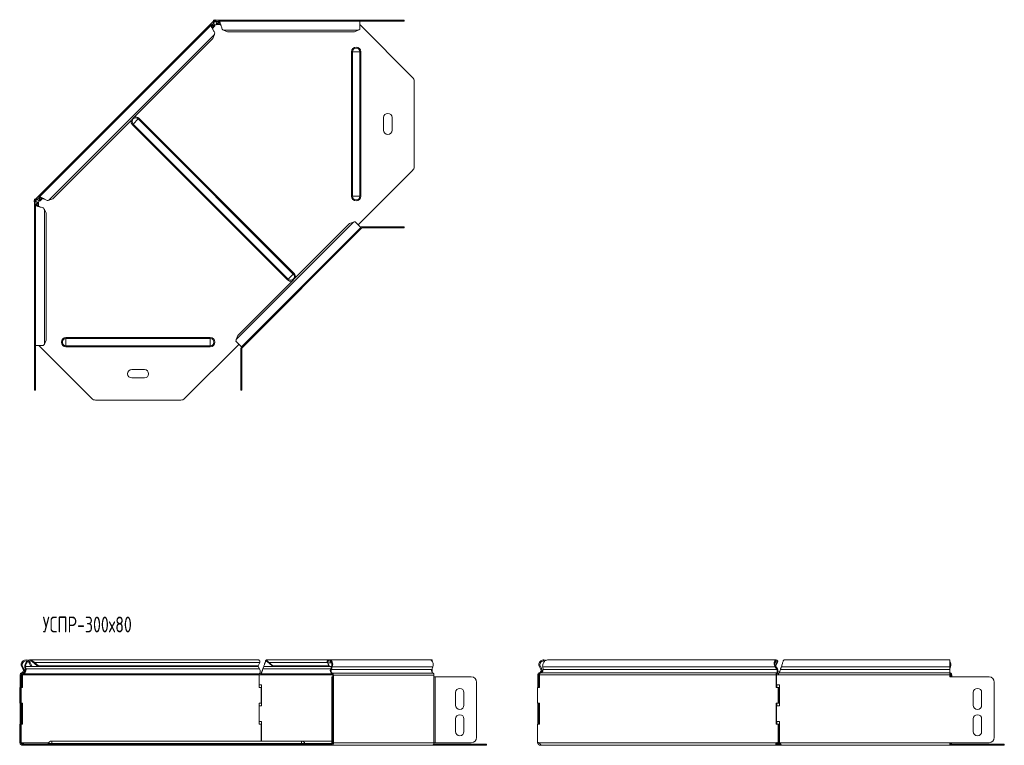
# Model space of a CAD drawing. Header units: millimetres. Extents: x -247 to 1324, y -6335 to 292.
# Tile 5 of 10: x -196 to 739, y -2074 to -1386. Entities that reach past the tile are written whole.
import ezdxf

# ---------------------------------------------------------------- set-up
doc = ezdxf.new("R2010")
doc.units = ezdxf.units.MM
doc.styles.add('SLDTEXTSTYLE3', font='TXT', dxfattribs={"width": 0.7, "bigfont": 'bigfont'})

msp = doc.modelspace()

# ---------------------------------------------------------------- linework, layer by layer
at = {"color": 7, "linetype": 'Continuous', "lineweight": 15}
for p, q in [((-12.04, -1387.62), (-180.31, -1555.89)), ((-13.88, -1390.88), (-177.05, -1554.05)), ((-13.07, -1390.81), (-12.44, -1391.44)), ((-13.07, -1390.81), (-11.57, -1391.11)), ((-12.73, -1394.07), (-10.36, -1391.7)), ((-12.44, -1391.44), (-10.94, -1391.73)), ((-12.04, -1387.62), (-11.59, -1387.17)), ((-12.04, -1387.62), (-11.33, -1388.33)), ((-11.74, -1386.17), (-11.74, -1387.17)), ((-10.04, -1386.17), (-11.74, -1386.17)), ((-10.04, -1387.17), (-11.74, -1387.17)), ((-11.57, -1391.11), (-10.94, -1391.73)), ((-11.47, -1388.96), (-11.29, -1389.13)), ((-11.33, -1388.33), (-10.18, -1387.17)), ((-10.59, -1386.17), (-10.2, -1385.78)), ((-10.2, -1385.78), (-9.81, -1386.17)), ((-10.04, -1386.17), (-10.04, -1387.17)), ((127.05, -1386.17), (-10.04, -1386.17)), ((-9.5, -1387.77), (-9.5, -1387.52)), ((-8.34, -1390.24), (-4.99, -1390.24)), ((-7.9, -1388.97), (-7.05, -1387.7)), ((-7.9, -1389.85), (-7.05, -1388.58)), ((-7.9, -1388.97), (-7.9, -1389.85)), ((-7.05, -1387.7), (-7.05, -1388.58)), ((127.05, -1387.17), (-6.44, -1387.17)), ((127.05, -1387.17), (127.05, -1386.17)), ((127.05, -1386.17), (164.26, -1386.17)), ((127.05, -1394.76), (127.05, -1387.17)), ((127.05, -1387.17), (164.26, -1387.17)), ((127.05, -1390.33), (177.29, -1440.57)), ((164.26, -1386.17), (169.26, -1386.17)), ((169.26, -1387.17), (164.26, -1387.17)), ((169.26, -1386.17), (169.26, -1387.17)), ((-12.27, -1403.71), (-10.88, -1399.86)), ((-12.07, -1395.51), (-12.08, -1395.5)), ((-2.2, -1395.64), (1.5, -1397.38)), ((122.05, -1397.38), (1.5, -1397.38)), ((122.05, -1397.38), (125.75, -1395.64)), ((-12.27, -1403.71), (-164.22, -1555.66)), ((178.76, -1525.23), (178.76, -1444.11)), ((149.76, -1490.67), (149.76, -1478.67)), ((157.76, -1478.67), (157.76, -1490.67)), ((177.29, -1528.77), (125.63, -1580.43)), ((-182.15, -1557.73), (-181.76, -1557.34)), ((-182.15, -1557.73), (-181.76, -1558.12)), ((-181.76, -1556.19), (-181.76, -1557.89)), ((-181.76, -1556.19), (-180.76, -1556.19)), ((-181.76, -1557.89), (-180.76, -1557.89)), ((-181.76, -1557.89), (-181.76, -1694.98)), ((-180.76, -1556.34), (-180.31, -1555.89)), ((-180.76, -1556.19), (-180.76, -1557.89)), ((-180.76, -1557.76), (-179.6, -1556.6)), ((-180.41, -1558.43), (-180.16, -1558.43)), ((-179.6, -1556.6), (-180.31, -1555.89)), ((-180.23, -1560.88), (-178.96, -1560.03)), ((-180.23, -1560.88), (-179.35, -1560.88)), ((-179.35, -1560.88), (-178.08, -1560.03)), ((-178.8, -1556.64), (-178.98, -1556.46)), ((-178.96, -1560.03), (-178.08, -1560.03)), ((-177.69, -1562.94), (-177.69, -1559.59)), ((-177.12, -1554.86), (-176.49, -1555.49)), ((-176.82, -1556.36), (-177.12, -1554.86)), ((-176.82, -1556.36), (-176.2, -1556.99)), ((-176.2, -1556.99), (-176.49, -1555.49)), ((-176.23, -1557.57), (-173.86, -1555.2)), ((-172.43, -1555.85), (-172.42, -1555.86)), ((-168.07, -1557.05), (-164.22, -1555.66)), ((-180.76, -1561.5), (-180.76, -1694.98)), ((-170.55, -1569.43), (-172.29, -1565.73)), ((-170.55, -1569.43), (-170.55, -1689.98)), ((117.35, -1579.22), (11.29, -1685.28)), ((121.2, -1577.83), (117.35, -1579.22)), ((128.11, -1582.9), (122.75, -1577.54)), ((14.97, -1696.04), (128.11, -1582.9)), ((128.82, -1583.61), (15.68, -1696.75)), ((128.82, -1583.61), (128.11, -1582.9)), ((129.88, -1582.17), (164.26, -1582.17)), ((129.88, -1583.17), (164.26, -1583.17)), ((164.26, -1582.17), (169.26, -1582.17)), ((169.26, -1583.17), (164.26, -1583.17)), ((169.26, -1582.17), (169.26, -1583.17)), ((-172.29, -1693.68), (-170.55, -1689.98)), ((9.61, -1690.68), (14.97, -1696.04)), ((11.29, -1685.28), (9.9, -1689.13)), ((-181.76, -1694.98), (-180.76, -1694.98)), ((-181.76, -1732.19), (-181.76, -1694.98)), ((-180.76, -1694.98), (-173.17, -1694.98)), ((-180.76, -1732.19), (-180.76, -1694.98)), ((-127.36, -1745.23), (-177.6, -1694.98)), ((12.5, -1693.57), (-39.16, -1745.23)), ((14.24, -1697.81), (14.24, -1732.19)), ((14.76, -1695.83), (15.68, -1696.75)), ((15.24, -1697.81), (15.24, -1732.19)), ((-89.26, -1717.69), (-77.26, -1717.69)), ((-77.26, -1725.69), (-89.26, -1725.69)), ((-181.76, -1737.19), (-181.76, -1732.19)), ((-180.76, -1737.19), (-181.76, -1737.19)), ((-180.76, -1732.19), (-180.76, -1737.19)), ((14.24, -1737.19), (14.24, -1732.19)), ((15.24, -1737.19), (14.24, -1737.19)), ((15.24, -1732.19), (15.24, -1737.19)), ((-123.82, -1746.69), (-42.7, -1746.69)), ((-193.77, -1999.84), (-192.5, -2002.23)), ((-192.89, -1999.37), (-191.62, -2001.75)), ((-190.66, -1999.84), (-190.04, -1999.37)), ((-190.36, -2002.23), (-190.66, -1999.84)), ((-189.74, -2001.75), (-190.04, -1999.37)), ((-187.4, -1995.18), (-186.72, -1994.45)), ((-186.72, -1996.08), (-185.83, -1995.61)), ((-186.72, -1996.08), (-184.97, -1999.34)), ((30.92, -1993.23), (-186.02, -1993.23)), ((-185.83, -1995.61), (-184.09, -1998.87)), ((-184.09, -1998.87), (-184.97, -1999.34)), ((-183.64, -1995.18), (-183.16, -1994.45)), ((-182.24, -1996.08), (-181.62, -1995.61)), ((-182.24, -1996.08), (-178.39, -1999.34)), ((-181.62, -1995.61), (-177.77, -1998.87)), ((-177.77, -1998.87), (-178.39, -1999.34)), ((30.13, -1999.34), (-178.39, -1999.34)), ((30.75, -1998.87), (-177.77, -1998.87)), ((30.13, -1999.34), (30.75, -1998.87)), ((30.45, -1999.1), (30.58, -1999.37)), ((30.58, -1999.37), (32.08, -2001.75)), ((30.75, -1998.87), (32.14, -1995.61)), ((35.12, -2001.75), (35.97, -1999.37)), ((98.25, -1993.23), (38.57, -1993.23)), ((39.52, -1995.18), (39.52, -1994.45)), ((40.82, -1996.08), (40.82, -1995.61)), ((40.82, -1995.61), (44.52, -1998.87)), ((40.82, -1996.08), (44.52, -1999.34)), ((44.52, -1998.87), (44.52, -1999.34)), ((97.74, -1998.87), (44.52, -1998.87)), ((98.37, -1999.34), (44.52, -1999.34)), ((96.55, -1995.18), (96.06, -1994.45)), ((96.98, -1996.08), (96.36, -1995.61)), ((97.74, -1998.87), (96.36, -1995.61)), ((98.37, -1999.34), (96.98, -1996.08)), ((98.37, -1999.34), (97.74, -1998.87)), ((193.71, -1993.23), (98.25, -1993.23)), ((100.44, -1999.34), (98.37, -1999.34)), ((100.43, -1999.37), (99.53, -2001.75)), ((101.05, -1999.84), (100.16, -2002.23)), ((195.83, -1993.23), (193.71, -1993.23)), ((195.62, -2002.23), (196.51, -1999.84)), ((195.83, -1994.37), (195.83, -1993.23)), ((297.7, -1999.84), (298.59, -1999.37)), ((298.97, -2002.23), (297.7, -1999.84)), ((299.86, -2001.75), (298.59, -1999.37)), ((300.82, -1999.84), (301.11, -2002.23)), ((522.4, -1993.23), (305.46, -1993.23)), ((521.43, -1999.84), (522.06, -1999.37)), ((522.93, -2002.23), (521.43, -1999.84)), ((522.99, -1996.08), (521.81, -1998.87)), ((522.23, -1998.87), (521.92, -1999.1)), ((523.56, -2001.75), (522.06, -1999.37)), ((523.62, -1995.61), (522.23, -1998.87)), ((522.99, -1996.08), (523.62, -1995.61)), ((523.43, -1995.18), (523.91, -1994.45)), ((527.45, -1999.37), (526.6, -2001.75)), ((527.45, -1999.84), (526.6, -2002.23)), ((527.45, -1999.84), (527.45, -1999.37)), ((687.31, -1993.23), (530.05, -1993.23)), ((687.31, -1999.84), (687.31, -1993.23)), ((687.37, -1999.37), (687.31, -1999.54)), ((687.31, -1999.84), (687.31, -2002.23)), ((687.99, -1999.84), (687.31, -2001.66)), ((-195.3, -2007.28), (-195.3, -2009.28)), ((-195.3, -2009.28), (-194.3, -2009.28)), ((-195.3, -2014.28), (-195.3, -2009.28)), ((-194.3, -2007.28), (-194.3, -2009.28)), ((-194.3, -2009.28), (-194.3, -2014.28)), ((-193.15, -2007.28), (-193.85, -2007.28)), ((-193.85, -2019.23), (-193.85, -2007.28)), ((-193.15, -2019.23), (-193.15, -2007.28)), ((-192.34, -2006.5), (-192.46, -2005.85)), ((-190.36, -2002.23), (-189.74, -2001.75)), ((31.69, -2007.28), (31.69, -2019.23)), ((32.98, -2007.28), (31.69, -2007.28)), ((33.52, -2006.5), (33.52, -2005.53)), ((34.7, -2003.27), (34.7, -2003.28)), ((100.7, -2009.28), (101.7, -2009.28)), ((100.7, -2014.28), (100.7, -2009.28)), ((101.43, -2007.53), (101.43, -2009.28)), ((101.7, -2009.28), (101.7, -2014.28)), ((102.14, -2009.28), (101.7, -2009.28)), ((102.14, -2007.53), (102.14, -2009.28)), ((195.83, -2001.75), (195.83, -2001.66)), ((195.83, -2001.75), (195.83, -2005.02)), ((197.59, -2009.28), (197.59, -2007.53)), ((198.66, -2009.28), (197.59, -2009.28)), ((198.66, -2009.28), (233.03, -2009.28)), ((296.17, -2007.28), (296.17, -2016.73)), ((296.17, -2007.28), (297.17, -2007.28)), ((297.17, -2007.28), (297.17, -2016.73)), ((297.77, -2006.5), (297.52, -2005.53)), ((297.62, -2007.28), (297.62, -2019.23)), ((298.97, -2002.23), (299.86, -2001.75)), ((522.46, -2019.23), (522.46, -2007.28)), ((523.17, -2007.28), (522.46, -2007.28)), ((522.76, -2016.73), (522.76, -2007.28)), ((522.76, -2007.28), (524.46, -2007.28)), ((522.93, -2002.23), (523.56, -2001.75)), ((523.21, -2006.5), (523.04, -2005.53)), ((526.17, -2003.27), (526.17, -2003.28)), ((526.6, -2002.23), (526.6, -2001.75)), ((687.31, -2005.53), (687.31, -2002.23)), ((687.31, -2007.28), (687.31, -2005.53)), ((687.31, -2007.28), (687.31, -2009.28)), ((724.52, -2009.28), (687.31, -2009.28)), ((688.37, -2007.53), (688.37, -2009.28)), ((689.07, -2007.53), (689.07, -2009.28)), ((-195.3, -2066.73), (-195.3, -2014.28)), ((-194.3, -2066.73), (-194.3, -2014.28)), ((33.98, -2016.73), (31.69, -2016.73)), ((33.98, -2036.73), (33.98, -2016.73)), ((100.7, -2014.28), (100.7, -2066.73)), ((101.7, -2014.28), (101.7, -2066.73)), ((238.03, -2014.28), (238.03, -2066.73)), ((238.04, -2014.28), (238.04, -2066.73)), ((296.17, -2016.73), (297.17, -2016.73)), ((296.17, -2019.23), (296.17, -2016.73)), ((297.17, -2019.23), (297.17, -2016.73)), ((522.76, -2016.73), (525.46, -2016.73)), ((523.17, -2019.23), (523.17, -2016.73)), ((525.46, -2016.73), (525.46, -2036.73)), ((729.52, -2066.73), (729.52, -2014.28)), ((-195.69, -2019.23), (-195.69, -2034.23)), ((-195.69, -2019.23), (-195.3, -2019.23)), ((-194.3, -2019.23), (-193.15, -2019.23)), ((31.69, -2019.23), (33.53, -2019.23)), ((33.53, -2034.23), (33.53, -2019.23)), ((218.04, -2036.23), (218.04, -2024.23)), ((226.04, -2024.23), (226.04, -2036.23)), ((295.78, -2034.23), (295.78, -2019.23)), ((297.62, -2019.23), (295.78, -2019.23)), ((524.3, -2019.23), (522.46, -2019.23)), ((524.3, -2019.23), (524.3, -2034.23)), ((524.3, -2019.23), (525.01, -2019.23)), ((525.01, -2019.23), (525.01, -2034.23)), ((709.52, -2036.23), (709.52, -2024.23)), ((717.52, -2024.23), (717.52, -2036.23)), ((-195.69, -2034.23), (-195.3, -2034.23)), ((-193.15, -2034.23), (-194.3, -2034.23)), ((-193.85, -2054.23), (-193.85, -2034.23)), ((-193.15, -2054.23), (-193.15, -2034.23)), ((33.53, -2034.23), (31.69, -2034.23)), ((31.69, -2034.23), (31.69, -2054.23)), ((31.69, -2036.73), (33.98, -2036.73)), ((295.78, -2034.23), (297.62, -2034.23)), ((296.17, -2036.73), (296.17, -2034.23)), ((296.17, -2036.73), (297.17, -2036.73)), ((296.17, -2036.73), (296.17, -2051.73)), ((297.17, -2036.73), (297.17, -2034.23)), ((297.17, -2036.73), (297.17, -2051.73)), ((297.62, -2034.23), (297.62, -2054.23)), ((522.46, -2034.23), (524.3, -2034.23)), ((522.46, -2054.23), (522.46, -2034.23)), ((522.76, -2051.73), (522.76, -2036.73)), ((525.46, -2036.73), (522.76, -2036.73)), ((523.17, -2036.73), (523.17, -2034.23)), ((524.3, -2034.23), (525.01, -2034.23)), ((-195.69, -2054.23), (-195.69, -2071.73)), ((-195.69, -2054.23), (-195.3, -2054.23)), ((-194.3, -2054.23), (-193.15, -2054.23)), ((33.98, -2051.73), (31.69, -2051.73)), ((31.69, -2054.23), (33.53, -2054.23)), ((33.53, -2070.23), (33.53, -2054.23)), ((33.98, -2070.23), (33.98, -2051.73)), ((218.04, -2061.23), (218.04, -2049.23)), ((226.04, -2049.23), (226.04, -2061.23)), ((295.78, -2071.73), (295.78, -2054.23)), ((297.62, -2054.23), (295.78, -2054.23)), ((296.17, -2051.73), (297.17, -2051.73)), ((296.17, -2054.23), (296.17, -2051.73)), ((297.17, -2054.23), (297.17, -2051.73)), ((524.3, -2054.23), (522.46, -2054.23)), ((522.76, -2051.73), (525.46, -2051.73)), ((523.17, -2054.23), (523.17, -2051.73)), ((524.3, -2054.23), (524.3, -2071.73)), ((524.3, -2054.23), (525.01, -2054.23)), ((525.01, -2054.23), (525.01, -2071.73)), ((525.46, -2051.73), (525.46, -2071.73)), ((709.52, -2061.23), (709.52, -2049.23)), ((717.52, -2049.23), (717.52, -2061.23)), ((-195.69, -2071.73), (-195.3, -2071.73)), ((-195.3, -2071.73), (-195.3, -2066.73)), ((-194.3, -2071.73), (-195.3, -2071.73)), ((-194.3, -2066.73), (-194.3, -2071.73)), ((-194.3, -2071.73), (-194.21, -2071.73)), ((-191.15, -2073.23), (-192.8, -2073.23)), ((-191.15, -2074.23), (-192.8, -2074.23)), ((-191.15, -2073.23), (-191.15, -2074.23)), ((-140.9, -2073.23), (-191.15, -2073.23)), ((-140.9, -2074.23), (-191.15, -2074.23)), ((71.7, -2070.23), (-165.3, -2070.23)), ((-140.9, -2073.23), (-137.37, -2073.23)), ((-137.37, -2074.23), (-140.9, -2074.23)), ((-137.37, -2073.23), (43.76, -2073.23)), ((-137.37, -2074.23), (43.76, -2074.23)), ((43.76, -2073.23), (47.29, -2073.23)), ((47.29, -2074.23), (43.76, -2074.23)), ((98.95, -2073.23), (47.29, -2073.23)), ((98.95, -2074.23), (47.29, -2074.23)), ((100.7, -2070.23), (71.7, -2070.23)), ((98.95, -2073.23), (98.95, -2074.23)), ((100.37, -2073.23), (98.95, -2073.23)), ((100.37, -2074.23), (98.95, -2074.23)), ((100.37, -2074.23), (195.83, -2074.23)), ((100.7, -2071.73), (100.7, -2066.73)), ((101.7, -2071.73), (100.7, -2071.73)), ((101.7, -2066.73), (101.7, -2071.73)), ((101.7, -2071.73), (102.14, -2071.73)), ((246.07, -2074.23), (195.83, -2074.23)), ((246.07, -2073.23), (197.24, -2073.23)), ((197.59, -2071.73), (198.66, -2071.73)), ((233.03, -2071.73), (198.66, -2071.73)), ((246.07, -2073.23), (247.54, -2073.23)), ((247.54, -2074.23), (246.07, -2074.23)), ((247.54, -2073.23), (247.54, -2074.23)), ((296.56, -2071.73), (295.78, -2071.73)), ((297.18, -2071.81), (296.18, -2071.87)), ((298.67, -2074.23), (298.67, -2073.23)), ((300.19, -2074.23), (298.67, -2074.23)), ((300.19, -2074.23), (523.43, -2074.23)), ((523.93, -2071.73), (523.22, -2071.73)), ((523.43, -2073.23), (523.43, -2074.23)), ((526.91, -2073.23), (523.43, -2073.23)), ((527.09, -2074.23), (523.43, -2074.23)), ((524.3, -2071.73), (523.52, -2071.73)), ((524.3, -2071.73), (525.01, -2071.73)), ((525.46, -2070.23), (525.01, -2070.23)), ((525.46, -2071.73), (525.46, -2071.87)), ((527.09, -2074.23), (527.09, -2073.73)), ((527.09, -2074.23), (687.31, -2074.23)), ((687.31, -2071.73), (724.52, -2071.73)), ((687.31, -2074.23), (687.31, -2071.73)), ((687.45, -2072.58), (687.31, -2072.26)), ((737.55, -2073.23), (687.31, -2073.23)), ((737.55, -2074.23), (687.31, -2074.23)), ((737.55, -2073.23), (739.02, -2073.23)), ((739.02, -2074.23), (737.55, -2074.23)), ((739.02, -2073.23), (739.02, -2074.23))]:
    msp.add_line(p, q, dxfattribs=at)
at = {"color": 7, "linetype": 'Continuous', "lineweight": 0}
for p, q in [((-11.47, -1388.96), (-13.31, -1390.8)), ((-12.44, -1391.44), (-13.3, -1392.29)), ((-10.94, -1391.73), (-12.89, -1393.68)), ((-6.89, -1387.52), (-9.5, -1387.52)), ((-5.15, -1389.85), (-7.9, -1389.85)), ((-5.85, -1388.58), (-7.05, -1388.58)), ((164.26, -1387.17), (164.26, -1386.17)), ((-10.88, -1399.86), (-168.07, -1557.05)), ((125.75, -1395.64), (-2.2, -1395.64)), ((119.39, -1416.17), (120.33, -1416.17)), ((119.39, -1416.17), (119.39, -1553.17)), ((120.33, -1416.17), (127.19, -1416.17)), ((120.33, -1416.17), (120.33, -1553.17)), ((127.19, -1416.17), (127.19, -1553.17)), ((127.19, -1416.17), (128.13, -1416.17)), ((128.13, -1416.17), (128.13, -1553.17)), ((-88.66, -1485.45), (-88, -1484.79)), ((-88.66, -1485.45), (58.56, -1632.66)), ((-88, -1484.79), (-83.14, -1479.93)), ((-88, -1484.79), (59.22, -1632)), ((-83.14, -1479.93), (-82.48, -1479.27)), ((-83.14, -1479.93), (64.07, -1627.15)), ((-82.48, -1479.27), (64.73, -1626.49)), ((-180.41, -1558.43), (-180.41, -1561.04)), ((-179.35, -1560.88), (-179.35, -1562.08)), ((-177.13, -1554.62), (-178.98, -1556.46)), ((-178.08, -1560.03), (-178.08, -1562.78)), ((-175.64, -1554.64), (-176.49, -1555.49)), ((-174.25, -1555.04), (-176.2, -1556.99)), ((119.39, -1553.17), (120.33, -1553.17)), ((120.33, -1553.17), (127.19, -1553.17)), ((127.19, -1553.17), (128.13, -1553.17)), ((-172.29, -1565.73), (-172.29, -1693.68)), ((121.2, -1577.83), (9.9, -1689.13)), ((129.88, -1583.17), (129.88, -1582.17)), ((164.26, -1583.17), (164.26, -1582.17)), ((58.56, -1632.66), (59.22, -1632)), ((59.22, -1632), (64.07, -1627.15)), ((64.07, -1627.15), (64.73, -1626.49)), ((-151.76, -1687.32), (-151.76, -1688.26)), ((-151.76, -1687.32), (-14.76, -1687.32)), ((-151.76, -1688.26), (-151.76, -1695.12)), ((-151.76, -1688.26), (-14.76, -1688.26)), ((-14.76, -1687.32), (-14.76, -1688.26)), ((-14.76, -1688.26), (-14.76, -1695.12)), ((-151.76, -1695.12), (-14.76, -1695.12)), ((-151.76, -1695.12), (-151.76, -1696.06)), ((-151.76, -1696.06), (-14.76, -1696.06)), ((-14.76, -1695.12), (-14.76, -1696.06)), ((15.24, -1697.81), (14.24, -1697.81)), ((-181.76, -1732.19), (-180.76, -1732.19)), ((14.24, -1732.19), (15.24, -1732.19)), ((-193.77, -1999.84), (-192.89, -1999.37)), ((30.58, -1999.37), (-190.04, -1999.37)), ((32.14, -1995.61), (-181.62, -1995.61)), ((100.43, -1999.37), (35.97, -1999.37)), ((96.36, -1995.61), (40.82, -1995.61)), ((100.43, -1996.08), (96.98, -1996.08)), ((101.05, -1999.84), (100.43, -1999.37)), ((196.51, -1999.84), (101.05, -1999.84)), ((300.82, -1999.84), (521.43, -1999.84)), ((521.21, -1996.08), (522.99, -1996.08)), ((527.45, -1999.84), (687.31, -1999.84)), ((687.31, -1999.37), (687.37, -1999.37)), ((687.99, -1999.84), (687.37, -1999.37)), ((-195.3, -2007.28), (-194.3, -2007.28)), ((-193.96, -2005.53), (-193.7, -2006.5)), ((31.69, -2007.28), (-193.15, -2007.28)), ((-192.5, -2002.23), (-191.62, -2001.75)), ((31.73, -2006.5), (-192.34, -2006.5)), ((32.08, -2001.75), (-189.74, -2001.75)), ((101.4, -2007.28), (32.98, -2007.28)), ((100.57, -2006.5), (33.52, -2006.5)), ((99.53, -2001.75), (35.12, -2001.75)), ((100.16, -2002.23), (99.53, -2001.75)), ((195.62, -2002.23), (100.16, -2002.23)), ((101.22, -2005.8), (101.02, -2006.76)), ((196.68, -2005.8), (101.22, -2005.8)), ((102.14, -2007.53), (101.43, -2007.53)), ((197.59, -2007.53), (102.14, -2007.53)), ((102.14, -2071.73), (102.14, -2009.28)), ((195.83, -2001.75), (195.79, -2001.75)), ((197.59, -2071.73), (197.59, -2009.28)), ((198.66, -2071.73), (198.66, -2009.28)), ((297.62, -2007.28), (522.46, -2007.28)), ((298.96, -2005.53), (523.04, -2005.53)), ((301.11, -2002.23), (522.93, -2002.23)), ((524.46, -2007.28), (687.31, -2007.28)), ((525, -2005.53), (687.31, -2005.53)), ((526.6, -2002.23), (687.31, -2002.23)), ((687.31, -2006.76), (687.96, -2006.76)), ((687.31, -2007.53), (688.37, -2007.53)), ((688.16, -2005.8), (687.96, -2006.76)), ((689.07, -2007.53), (688.37, -2007.53)), ((-194.3, -2014.28), (-195.3, -2014.28)), ((101.7, -2014.28), (100.7, -2014.28)), ((-195.3, -2066.73), (-194.3, -2066.73)), ((-168.27, -2071.73), (-193.9, -2071.73)), ((-192.8, -2074.23), (-192.8, -2073.23)), ((-165.3, -2072.58), (-168.74, -2072.58)), ((-165.3, -2072.58), (-165.3, -2070.23)), ((-165.3, -2073.23), (-165.3, -2072.58)), ((-165.3, -2072.58), (71.7, -2072.58)), ((-140.9, -2074.23), (-140.9, -2073.23)), ((-137.37, -2073.23), (-137.37, -2074.23)), ((43.76, -2074.23), (43.76, -2073.23)), ((47.29, -2073.23), (47.29, -2074.23)), ((71.7, -2072.58), (71.7, -2070.23)), ((71.7, -2073.23), (71.7, -2072.58)), ((71.7, -2072.58), (75.13, -2072.58)), ((75.13, -2072.58), (101.24, -2072.58)), ((100.37, -2074.23), (100.37, -2073.23)), ((100.7, -2066.73), (101.7, -2066.73)), ((197.59, -2071.73), (102.14, -2071.73)), ((246.07, -2074.23), (246.07, -2073.23)), ((296.87, -2071.73), (523.22, -2071.73)), ((522.75, -2072.58), (526.42, -2072.58)), ((525.46, -2071.73), (687.31, -2071.73)), ((687.45, -2072.58), (687.31, -2072.58)), ((737.55, -2074.23), (737.55, -2073.23))]:
    msp.add_line(p, q, dxfattribs=at)
at = {"color": 7, "linetype": 'Continuous', "lineweight": 15, "flags": 128}
for points in [[(96.06, -1994.45), (96.79, -1993.72), (97.64, -1993.31), (98.53, -1993.24), (99.4, -1993.53), (100.18, -1994.15), (100.81, -1995.05), (101.23, -1996.16), (101.42, -1997.4), (101.36, -1998.66), (101.05, -1999.84)], [(96.55, -1995.18), (97.27, -1994.51), (98.12, -1994.23), (98.98, -1994.38), (99.75, -1994.94), (100.34, -1995.85), (100.66, -1996.98), (100.7, -1998.21), (100.43, -1999.37)], [(196.51, -1999.84), (196.82, -1998.66), (196.88, -1997.4), (196.69, -1996.16), (196.26, -1995.05), (195.64, -1994.15), (194.86, -1993.53), (193.99, -1993.24), (193.71, -1993.23)], [(687.31, -2006.34), (687.45, -2006.46), (687.96, -2006.76)]]:
    msp.add_lwpolyline(points, dxfattribs=at)
at = {"color": 7, "linetype": 'Continuous', "lineweight": 15}
for centre, radius, start, end in [((-9.82, -1388.02), 2.5, 250.24963, 300.99751), ((173.76, -1444.11), 5, 0, 45), ((153.76, -1478.67), 4, 0, 180), ((153.76, -1490.67), 4, 180, 360), ((173.76, -1525.23), 5, 315, 0), ((-179.91, -1558.11), 2.5, 327.16208, 18.85671), ((129.88, -1584.67), 2.5, 90, 135), ((129.88, -1584.67), 1.5, 90, 135), ((16.74, -1697.81), 2.5, 135, 180), ((16.74, -1697.81), 1.5, 135, 180), ((-89.26, -1721.69), 4, 90, 270), ((-77.26, -1721.69), 4, 270, 90), ((-123.82, -1741.69), 5, 225, 270), ((-42.7, -1741.69), 5, 270, 315), ((-189.8, -1997.73), 4.5, 46.69362, 208.07249), ((-189.8, -1997.73), 3.5, 46.69362, 208.07249), ((682.56, -1997.74), 5.82, 338.86242, 35.43588), ((682.89, -1997.73), 4.77, 339.82357, 22.24865), ((-193.5, -2007.28), 1.8, 104.5412, 180), ((-193.5, -2007.28), 0.8, 104.5412, 180), ((-194.53, -2003.31), 2.3, 284.5412, 28.07249), ((-194.53, -2003.31), 3.3, 284.5412, 28.07249), ((103.18, -2003.39), 4, 155.80956, 237.33007), ((102.76, -2003.4), 2.86, 155.80956, 237.33007), ((100.62, -2007.47), 0.811, 355.50711, 60.34706), ((100.32, -2007.39), 1.82, 355.50711, 60.34706), ((198.22, -2003.4), 2.86, 155.80956, 237.33007), ((195.78, -2007.39), 1.82, 355.50711, 60.34706), ((233.03, -2014.28), 5, 0, 90), ((233.04, -2014.28), 5, 0, 90), ((688.94, -2004.1), 1.88, 209.50183, 245.41474), ((687.56, -2007.47), 0.811, 355.50711, 60.34706), ((687.25, -2007.39), 1.82, 355.50711, 60.34706), ((724.52, -2014.28), 5, 0, 90), ((222.04, -2024.23), 4, 0, 180), ((713.52, -2024.23), 4, 0, 180), ((222.04, -2036.23), 4, 180, 0), ((713.52, -2036.23), 4, 180, 0), ((222.04, -2049.23), 4, 0, 180), ((713.52, -2049.23), 4, 0, 180), ((222.04, -2061.23), 4, 180, 0), ((713.52, -2061.23), 4, 180, 0), ((-192.8, -2071.73), 2.5, 180, 270), ((-192.8, -2071.73), 1.5, 180, 270), ((-194.06, -2072.97), 1.25, 82.98465, 97.01535), ((-169.67, -2072.23), 1, 270, 338.97733), ((-165.3, -2073.9), 3.68, 90, 158.97733), ((71.7, -2073.9), 3.68, 21.02267, 90), ((76.06, -2072.23), 1, 201.02267, 270), ((99.93, -2072.04), 2.23, 281.42175, 8.04947), ((100.1, -2071.91), 1.34, 281.42175, 8.04947), ((195.39, -2072.04), 2.23, 281.42175, 8.04947), ((233.03, -2066.73), 5, 270, 0), ((233.04, -2066.73), 5, 270, 0), ((298.67, -2071.73), 2.5, 180, 183.3405), ((296.72, -2072.97), 1.25, 82.98465, 97.01535), ((523.37, -2072.97), 1.25, 82.98465, 97.01535), ((688.38, -2072.23), 1, 201.02267, 270), ((686.73, -2071.81), 1.64, 311.24132, 3.02876), ((685.88, -2071.77), 3.19, 332.75408, 0.72057), ((724.52, -2066.73), 5, 270, 0)]:
    msp.add_arc(centre, radius, start, end, dxfattribs=at)
at = {"color": 7, "linetype": 'Continuous', "lineweight": 0}
for centre, radius, start, end in [((123.76, -1416.17), 4.37, 0, 180), ((123.76, -1416.17), 3.43, 0, 180), ((-85.57, -1482.36), 4.37, 164.88597, 225), ((-85.57, -1482.36), 3.43, 45, 225), ((-85.57, -1482.36), 4.37, 45, 105.11403), ((123.76, -1553.17), 4.37, 180, 0), ((123.76, -1553.17), 3.43, 180, 0), ((61.64, -1629.57), 4.37, 225, 285.11403), ((61.64, -1629.57), 3.43, 225, 45), ((61.64, -1629.57), 4.37, 344.88597, 45), ((-151.76, -1691.69), 4.37, 90, 270), ((-151.76, -1691.69), 3.43, 90, 270), ((-14.76, -1691.69), 4.37, 270, 90), ((-14.76, -1691.69), 3.43, 270, 90)]:
    msp.add_arc(centre, radius, start, end, dxfattribs=at)
at = {"color": 7, "linetype": 'Continuous', "lineweight": 15}
for points, knots in [([(-10.59, -1398.32), (-10.76, -1397.94), (-10.97, -1397.52), (-11.45, -1396.62), (-11.71, -1396.15), (-12.25, -1395.19), (-12.52, -1394.71), (-13.02, -1393.79), (-13.26, -1393.35), (-13.64, -1392.54), (-13.79, -1392.18), (-13.98, -1391.57), (-14.02, -1391.32), (-13.97, -1390.96), (-13.88, -1390.84), (-13.57, -1390.73), (-13.35, -1390.74), (-13.07, -1390.81)], [0, 0, 0, 0, 0.125, 0.125, 0.25, 0.25, 0.375, 0.375, 0.5, 0.5, 0.625, 0.625, 0.75, 0.75, 0.875, 0.875, 1, 1, 1, 1]), ([(-12.07, -1395.51), (-12.24, -1395.16), (-12.6, -1394.41), (-13.05, -1393.34), (-13.34, -1392.43), (-13.35, -1391.78), (-13.09, -1391.42), (-12.66, -1391.43), (-12.44, -1391.44)], [0, 0, 0, 0, 0.1521756, 0.3217405, 0.4913054, 0.6608702, 0.8304351, 1, 1, 1, 1]), ([(-11.47, -1388.96), (-11.67, -1388.62), (-11.86, -1388.31), (-12.07, -1387.84), (-12.1, -1387.68), (-12.04, -1387.62)], [0, 0, 0, 0, 0.5, 0.5, 1, 1, 1, 1]), ([(-11.57, -1391.11), (-11.36, -1391.13), (-11.2, -1391.1), (-10.99, -1390.93), (-10.95, -1390.79), (-10.95, -1390.41), (-11.01, -1390.16), (-11.2, -1389.6), (-11.32, -1389.29), (-11.47, -1388.96)], [0, 0, 0, 0, 0.25, 0.25, 0.5, 0.5, 0.75, 0.75, 1, 1, 1, 1]), ([(-11.29, -1389.13), (-11.35, -1388.95), (-11.39, -1388.78), (-11.42, -1388.5), (-11.4, -1388.39), (-11.33, -1388.33)], [0, 0, 0, 0, 0.5, 0.5, 1, 1, 1, 1]), ([(-10.58, -1387.57), (-10.87, -1387.85), (-11.18, -1388.14), (-11.38, -1388.43), (-11.39, -1388.44)], [0, 0, 0, 0, 0.952686, 1, 1, 1, 1]), ([(-10.94, -1391.73), (-10.69, -1391.81), (-10.5, -1391.81), (-10.28, -1391.64), (-10.26, -1391.48), (-10.35, -1391.01), (-10.47, -1390.7), (-10.82, -1389.98), (-11.04, -1389.57), (-11.29, -1389.13)], [0, 0, 0, 0, 0.25, 0.25, 0.5, 0.5, 0.75, 0.75, 1, 1, 1, 1]), ([(-10.04, -1386.17), (-9.95, -1386.17), (-9.86, -1386.31), (-9.68, -1386.79), (-9.59, -1387.14), (-9.5, -1387.52)], [0, 0, 0, 0, 0.5, 0.5, 1, 1, 1, 1]), ([(-10.04, -1387.17), (-9.95, -1387.17), (-9.86, -1387.23), (-9.68, -1387.45), (-9.59, -1387.6), (-9.5, -1387.77)], [0, 0, 0, 0, 0.5, 0.5, 1, 1, 1, 1]), ([(-9.5, -1387.52), (-9.37, -1387.86), (-9.23, -1388.17), (-8.97, -1388.7), (-8.84, -1388.91), (-8.57, -1389.19), (-8.44, -1389.25), (-8.17, -1389.23), (-8.04, -1389.13), (-7.9, -1388.97)], [0, 0, 0, 0, 0.25, 0.25, 0.5, 0.5, 0.75, 0.75, 1, 1, 1, 1]), ([(-9.5, -1387.77), (-9.37, -1388.25), (-9.23, -1388.7), (-8.97, -1389.46), (-8.84, -1389.76), (-8.57, -1390.16), (-8.44, -1390.26), (-8.17, -1390.22), (-8.04, -1390.09), (-7.9, -1389.85)], [0, 0, 0, 0, 0.25, 0.25, 0.5, 0.5, 0.75, 0.75, 1, 1, 1, 1]), ([(-7.05, -1387.7), (-6.91, -1387.45), (-6.76, -1387.29), (-6.46, -1387.14), (-6.31, -1387.16), (-6.02, -1387.39), (-5.87, -1387.59), (-5.57, -1388.16), (-5.43, -1388.52), (-5.13, -1389.36), (-4.98, -1389.84), (-4.69, -1390.84), (-4.54, -1391.38), (-4.24, -1392.43), (-4.09, -1392.95), (-3.8, -1393.93), (-3.65, -1394.37), (-3.5, -1394.76)], [0, 0, 0, 0, 0.125, 0.125, 0.25, 0.25, 0.375, 0.375, 0.5, 0.5, 0.625, 0.625, 0.75, 0.75, 0.875, 0.875, 1, 1, 1, 1]), ([(-7.05, -1388.58), (-6.91, -1388.43), (-6.61, -1388.12), (-6.17, -1388.19), (-5.72, -1388.66), (-5.28, -1389.5), (-4.85, -1390.58), (-4.57, -1391.36), (-4.44, -1391.72)], [0, 0, 0, 0, 0.169668, 0.339336, 0.509004, 0.678672, 0.84834, 1, 1, 1, 1]), ([(-180.41, -1558.43), (-180.79, -1558.34), (-181.14, -1558.25), (-181.62, -1558.07), (-181.76, -1557.98), (-181.76, -1557.89)], [0, 0, 0, 0, 0.5, 0.5, 1, 1, 1, 1]), ([(-173.17, -1564.43), (-173.56, -1564.28), (-174.01, -1564.13), (-174.98, -1563.84), (-175.5, -1563.69), (-176.55, -1563.39), (-177.09, -1563.25), (-178.1, -1562.95), (-178.57, -1562.8), (-179.41, -1562.51), (-179.77, -1562.36), (-180.34, -1562.06), (-180.54, -1561.91), (-180.77, -1561.62), (-180.79, -1561.47), (-180.64, -1561.17), (-180.48, -1561.03), (-180.23, -1560.88)], [0, 0, 0, 0, 0.125, 0.125, 0.25, 0.25, 0.375, 0.375, 0.5, 0.5, 0.625, 0.625, 0.75, 0.75, 0.875, 0.875, 1, 1, 1, 1]), ([(-180.16, -1558.43), (-180.33, -1558.34), (-180.48, -1558.25), (-180.7, -1558.07), (-180.76, -1557.98), (-180.76, -1557.89)], [0, 0, 0, 0, 0.5, 0.5, 1, 1, 1, 1]), ([(-178.96, -1560.03), (-178.8, -1559.89), (-178.7, -1559.76), (-178.68, -1559.49), (-178.74, -1559.36), (-179.02, -1559.1), (-179.23, -1558.96), (-179.76, -1558.7), (-180.08, -1558.56), (-180.41, -1558.43)], [0, 0, 0, 0, 0.25, 0.25, 0.5, 0.5, 0.75, 0.75, 1, 1, 1, 1]), ([(-179.5, -1556.55), (-179.52, -1556.56), (-179.8, -1556.77), (-180.09, -1557.07), (-180.36, -1557.35)], [0, 0, 0, 0, 0.057331, 1, 1, 1, 1]), ([(-180.31, -1555.89), (-180.25, -1555.83), (-180.09, -1555.86), (-179.62, -1556.08), (-179.31, -1556.26), (-178.98, -1556.46)], [0, 0, 0, 0, 0.5, 0.5, 1, 1, 1, 1]), ([(-178.08, -1560.03), (-177.84, -1559.89), (-177.71, -1559.76), (-177.67, -1559.49), (-177.77, -1559.36), (-178.17, -1559.1), (-178.47, -1558.96), (-179.23, -1558.7), (-179.68, -1558.56), (-180.16, -1558.43)], [0, 0, 0, 0, 0.25, 0.25, 0.5, 0.5, 0.75, 0.75, 1, 1, 1, 1]), ([(-176.21, -1563.49), (-176.58, -1563.36), (-177.36, -1563.08), (-178.43, -1562.65), (-179.28, -1562.21), (-179.75, -1561.77), (-179.82, -1561.32), (-179.5, -1561.03), (-179.35, -1560.88)], [0, 0, 0, 0, 0.1516598, 0.3213279, 0.4909959, 0.6606639, 0.830332, 1, 1, 1, 1]), ([(-179.6, -1556.6), (-179.54, -1556.54), (-179.43, -1556.51), (-179.15, -1556.54), (-178.98, -1556.59), (-178.8, -1556.64)], [0, 0, 0, 0, 0.5, 0.5, 1, 1, 1, 1]), ([(-178.98, -1556.46), (-178.64, -1556.61), (-178.33, -1556.74), (-177.77, -1556.92), (-177.52, -1556.98), (-177.14, -1556.99), (-177, -1556.94), (-176.83, -1556.73), (-176.8, -1556.57), (-176.82, -1556.36)], [0, 0, 0, 0, 0.25, 0.25, 0.5, 0.5, 0.75, 0.75, 1, 1, 1, 1]), ([(-178.8, -1556.64), (-178.36, -1556.89), (-177.95, -1557.11), (-177.23, -1557.46), (-176.92, -1557.58), (-176.45, -1557.68), (-176.29, -1557.65), (-176.13, -1557.43), (-176.13, -1557.25), (-176.2, -1556.99)], [0, 0, 0, 0, 0.25, 0.25, 0.5, 0.5, 0.75, 0.75, 1, 1, 1, 1]), ([(-177.12, -1554.86), (-177.19, -1554.58), (-177.2, -1554.36), (-177.09, -1554.05), (-176.97, -1553.96), (-176.61, -1553.91), (-176.36, -1553.95), (-175.75, -1554.14), (-175.39, -1554.29), (-174.58, -1554.67), (-174.14, -1554.91), (-173.22, -1555.41), (-172.74, -1555.68), (-171.78, -1556.22), (-171.31, -1556.48), (-170.41, -1556.96), (-169.99, -1557.17), (-169.62, -1557.34)], [0, 0, 0, 0, 0.125, 0.125, 0.25, 0.25, 0.375, 0.375, 0.5, 0.5, 0.625, 0.625, 0.75, 0.75, 0.875, 0.875, 1, 1, 1, 1]), ([(-176.49, -1555.49), (-176.5, -1555.27), (-176.51, -1554.84), (-176.15, -1554.58), (-175.5, -1554.6), (-174.59, -1554.88), (-173.52, -1555.34), (-172.77, -1555.69), (-172.42, -1555.86)], [0, 0, 0, 0, 0.169565, 0.33913, 0.508695, 0.67826, 0.847824, 1, 1, 1, 1]), ([(-190.66, -1999.84), (-190.7, -1999.35), (-190.77, -1998.37), (-190.39, -1996.75), (-189.73, -1995.35), (-189.06, -1994.69), (-188.77, -1994.41)], [0, 0, 0, 0, 0.264782, 0.529565, 0.794347, 1, 1, 1, 1]), ([(-190.04, -1999.37), (-190.04, -1998.99), (-190.05, -1998.23), (-189.69, -1996.96), (-189.04, -1995.83), (-188.41, -1995.09), (-187.98, -1994.88), (-187.92, -1994.85)], [0, 0, 0, 0, 0.240268, 0.480537, 0.720805, 0.961074, 1, 1, 1, 1]), ([(-187.83, -1993.76), (-187.63, -1993.64), (-187.01, -1993.25), (-185.8, -1993.16), (-184.37, -1993.48), (-183.56, -1994.13), (-183.16, -1994.45)], [0, 0, 0, 0, 0.134412, 0.422942, 0.711471, 1, 1, 1, 1]), ([(-186.7, -1994.34), (-186.42, -1994.29), (-185.74, -1994.15), (-184.65, -1994.43), (-183.98, -1994.93), (-183.64, -1995.18)], [0, 0, 0, 0, 0.268419, 0.634209, 1, 1, 1, 1]), ([(32.43, -1994.45), (32.24, -1994.14), (31.86, -1993.51), (31.27, -1993.16), (30.97, -1993.25), (30.93, -1993.26)], [0, 0, 0, 0, 0.466005, 0.932009, 1, 1, 1, 1]), ([(35.97, -1999.37), (36.12, -1999.01), (36.27, -1998.61), (36.56, -1997.8), (36.71, -1997.38), (37.01, -1996.58), (37.15, -1996.19), (37.45, -1995.5), (37.6, -1995.19), (37.89, -1994.69), (38.04, -1994.5), (38.34, -1994.26), (38.49, -1994.21), (38.78, -1994.25), (38.93, -1994.35), (39.23, -1994.67), (39.37, -1994.9), (39.52, -1995.18)], [0, 0, 0, 0, 0.125, 0.125, 0.25, 0.25, 0.375, 0.375, 0.5, 0.5, 0.625, 0.625, 0.75, 0.75, 0.875, 0.875, 1, 1, 1, 1]), ([(36.57, -1997.78), (36.67, -1997.44), (36.91, -1996.57), (37.3, -1995.26), (37.75, -1994.08), (38.19, -1993.34), (38.63, -1993.14), (39.08, -1993.48), (39.37, -1994.13), (39.52, -1994.45)], [0, 0, 0, 0, 0.096462, 0.247051, 0.397641, 0.548231, 0.698821, 0.84941, 1, 1, 1, 1]), ([(297.7, -1999.84), (297.5, -1999.35), (297.1, -1998.37), (297.19, -1996.75), (297.8, -1995.26), (298.88, -1994.08), (300.32, -1993.33), (301.9, -1993.16), (303.09, -1993.34), (303.6, -1993.69), (303.68, -1993.74)], [0, 0, 0, 0, 0.139254, 0.278508, 0.417762, 0.557016, 0.69627, 0.835524, 0.974778, 1, 1, 1, 1]), ([(298.59, -1999.37), (298.43, -1998.99), (298.12, -1998.23), (298.19, -1996.96), (298.66, -1995.81), (299.51, -1994.88), (300.61, -1994.32), (301.74, -1994.14), (302.42, -1994.34), (302.7, -1994.42)], [0, 0, 0, 0, 0.1491719, 0.2983439, 0.4475158, 0.5966878, 0.7458597, 0.8950317, 1, 1, 1, 1]), ([(305.47, -1993.26), (305.06, -1993.29), (304.17, -1993.34), (302.91, -1994.08), (301.82, -1995.26), (301.08, -1996.75), (300.7, -1998.37), (300.78, -1999.35), (300.82, -1999.84)], [0, 0, 0, 0, 0.145898, 0.316718, 0.487539, 0.658359, 0.82918, 1, 1, 1, 1]), ([(521.43, -1999.84), (521.15, -1999.38), (520.93, -1998.87), (520.62, -1997.82), (520.53, -1997.28), (520.48, -1996.25), (520.52, -1995.76), (520.71, -1994.87), (520.86, -1994.47), (521.25, -1993.83), (521.48, -1993.58), (521.98, -1993.27), (522.25, -1993.2), (522.79, -1993.26), (523.05, -1993.38), (523.53, -1993.79), (523.74, -1994.09), (523.91, -1994.45)], [0, 0, 0, 0, 0.125, 0.125, 0.25, 0.25, 0.375, 0.375, 0.5, 0.5, 0.625, 0.625, 0.75, 0.75, 0.875, 0.875, 1, 1, 1, 1]), ([(522.06, -1999.37), (521.82, -1999.01), (521.62, -1998.61), (521.33, -1997.8), (521.24, -1997.38), (521.15, -1996.58), (521.16, -1996.19), (521.26, -1995.5), (521.36, -1995.19), (521.61, -1994.69), (521.77, -1994.5), (522.11, -1994.26), (522.3, -1994.21), (522.67, -1994.25), (522.85, -1994.35), (523.18, -1994.67), (523.32, -1994.9), (523.43, -1995.18)], [0, 0, 0, 0, 0.125, 0.125, 0.25, 0.25, 0.375, 0.375, 0.5, 0.5, 0.625, 0.625, 0.75, 0.75, 0.875, 0.875, 1, 1, 1, 1]), ([(530.05, -1993.26), (529.92, -1993.29), (529.65, -1993.34), (529.22, -1994.08), (528.78, -1995.26), (528.34, -1996.75), (527.89, -1998.37), (527.6, -1999.35), (527.45, -1999.84)], [0, 0, 0, 0, 0.145898, 0.316718, 0.487539, 0.658359, 0.82918, 1, 1, 1, 1]), ([(528.04, -1997.79), (527.99, -1997.93), (527.8, -1998.48), (527.6, -1998.99), (527.45, -1999.37)], [0, 0, 0, 0, 0.254274, 1, 1, 1, 1]), ([(-193.85, -2007.28), (-193.81, -2007.08), (-193.75, -2006.77), (-193.59, -2006.51), (-193.54, -2006.42)], [0, 0, 0, 0, 0.653958, 1, 1, 1, 1]), ([(-193.15, -2007.28), (-193.08, -2007.1), (-192.98, -2006.93), (-192.7, -2006.65), (-192.53, -2006.55), (-192.34, -2006.5)], [0, 0, 0, 0, 0.5, 0.5, 1, 1, 1, 1]), ([(-192.34, -2006.5), (-191.91, -2006.38), (-191.49, -2006.14), (-190.77, -2005.5), (-190.46, -2005.09), (-189.99, -2004.18), (-189.83, -2003.68), (-189.67, -2002.68), (-189.67, -2002.19), (-189.74, -2001.75)], [0, 0, 0, 0, 0.25, 0.25, 0.5, 0.5, 0.75, 0.75, 1, 1, 1, 1]), ([(-192, -2005.33), (-191.86, -2005.24), (-191.57, -2005.07), (-191.19, -2004.69), (-190.86, -2004.24), (-190.61, -2003.74), (-190.44, -2003.22), (-190.35, -2002.7), (-190.36, -2002.38), (-190.36, -2002.23)], [0, 0, 0, 0, 0.133466, 0.277889, 0.422311, 0.566733, 0.711155, 0.855578, 1, 1, 1, 1]), ([(31.73, -2006.5), (31.68, -2006.55), (31.63, -2006.65), (31.61, -2006.93), (31.63, -2007.1), (31.69, -2007.28)], [0, 0, 0, 0, 0.5, 0.5, 1, 1, 1, 1]), ([(32.08, -2001.75), (32.34, -2002.19), (32.53, -2002.68), (32.74, -2003.68), (32.77, -2004.18), (32.67, -2005.09), (32.55, -2005.5), (32.21, -2006.14), (31.98, -2006.38), (31.73, -2006.5)], [0, 0, 0, 0, 0.25, 0.25, 0.5, 0.5, 0.75, 0.75, 1, 1, 1, 1]), ([(32.98, -2007.28), (33.07, -2006.88), (33.16, -2006.49), (33.34, -2005.86), (33.43, -2005.63), (33.52, -2005.53)], [0, 0, 0, 0, 0.5, 0.5, 1, 1, 1, 1]), ([(32.98, -2007.28), (33.07, -2007.1), (33.16, -2006.93), (33.34, -2006.65), (33.43, -2006.55), (33.52, -2006.5)], [0, 0, 0, 0, 0.5, 0.5, 1, 1, 1, 1]), ([(33.52, -2006.5), (33.66, -2006.38), (33.79, -2006.14), (34.06, -2005.5), (34.19, -2005.09), (34.45, -2004.18), (34.59, -2003.68), (34.85, -2002.68), (34.99, -2002.19), (35.12, -2001.75)], [0, 0, 0, 0, 0.25, 0.25, 0.5, 0.5, 0.75, 0.75, 1, 1, 1, 1]), ([(33.52, -2005.53), (33.59, -2005.48), (33.72, -2005.37), (33.92, -2005.07), (34.12, -2004.69), (34.32, -2004.24), (34.51, -2003.76), (34.64, -2003.43), (34.7, -2003.28)], [0, 0, 0, 0, 0.1697622, 0.3395244, 0.5092866, 0.6790488, 0.848811, 1, 1, 1, 1]), ([(296.17, -2007.28), (296.17, -2006.88), (296.31, -2006.49), (296.79, -2005.86), (297.14, -2005.63), (297.52, -2005.53)], [0, 0, 0, 0, 0.5, 0.5, 1, 1, 1, 1]), ([(297.17, -2007.28), (297.17, -2007.1), (297.23, -2006.93), (297.45, -2006.65), (297.6, -2006.55), (297.77, -2006.5)], [0, 0, 0, 0, 0.5, 0.5, 1, 1, 1, 1]), ([(297.52, -2005.53), (297.86, -2005.45), (298.17, -2005.28), (298.7, -2004.83), (298.91, -2004.55), (299.19, -2003.91), (299.26, -2003.57), (299.23, -2002.87), (299.14, -2002.53), (298.97, -2002.23)], [0, 0, 0, 0, 0.25, 0.25, 0.5, 0.5, 0.75, 0.75, 1, 1, 1, 1]), ([(298.96, -2005.53), (298.62, -2005.63), (298.31, -2005.86), (297.85, -2006.49), (297.69, -2006.88), (297.62, -2007.28)], [0, 0, 0, 0, 0.5, 0.5, 1, 1, 1, 1]), ([(301.11, -2002.23), (301.13, -2002.53), (301.11, -2002.87), (300.94, -2003.57), (300.8, -2003.91), (300.41, -2004.55), (300.17, -2004.83), (299.61, -2005.28), (299.29, -2005.45), (298.96, -2005.53)], [0, 0, 0, 0, 0.25, 0.25, 0.5, 0.5, 0.75, 0.75, 1, 1, 1, 1]), ([(299.62, -2005.23), (299.74, -2005.04), (300, -2004.63), (300.21, -2003.93), (300.27, -2003.18), (300.16, -2002.44), (299.96, -2001.98), (299.86, -2001.75)], [0, 0, 0, 0, 0.188989, 0.391742, 0.594494, 0.797247, 1, 1, 1, 1]), ([(522.46, -2007.28), (522.4, -2006.88), (522.43, -2006.49), (522.65, -2005.86), (522.83, -2005.63), (523.04, -2005.53)], [0, 0, 0, 0, 0.5, 0.5, 1, 1, 1, 1]), ([(523.04, -2005.53), (523.18, -2005.45), (523.31, -2005.28), (523.49, -2004.83), (523.55, -2004.55), (523.56, -2003.91), (523.51, -2003.57), (523.3, -2002.87), (523.14, -2002.53), (522.93, -2002.23)], [0, 0, 0, 0, 0.25, 0.25, 0.5, 0.5, 0.75, 0.75, 1, 1, 1, 1]), ([(523.17, -2007.28), (523.11, -2007.1), (523.09, -2006.93), (523.11, -2006.65), (523.16, -2006.55), (523.21, -2006.5)], [0, 0, 0, 0, 0.5, 0.5, 1, 1, 1, 1]), ([(523.21, -2006.5), (523.46, -2006.38), (523.68, -2006.14), (524.03, -2005.5), (524.15, -2005.09), (524.25, -2004.18), (524.22, -2003.68), (524, -2002.68), (523.82, -2002.19), (523.56, -2001.75)], [0, 0, 0, 0, 0.25, 0.25, 0.5, 0.5, 0.75, 0.75, 1, 1, 1, 1]), ([(525, -2005.53), (524.91, -2005.63), (524.82, -2005.86), (524.64, -2006.49), (524.55, -2006.88), (524.46, -2007.28)], [0, 0, 0, 0, 0.5, 0.5, 1, 1, 1, 1]), ([(526.6, -2002.23), (526.46, -2002.53), (526.33, -2002.87), (526.07, -2003.57), (525.93, -2003.91), (525.67, -2004.55), (525.53, -2004.83), (525.27, -2005.28), (525.14, -2005.45), (525, -2005.53)], [0, 0, 0, 0, 0.25, 0.25, 0.5, 0.5, 0.75, 0.75, 1, 1, 1, 1]), ([(526.6, -2001.75), (526.53, -2001.98), (526.4, -2002.43), (526.26, -2002.96), (526.18, -2003.24), (526.17, -2003.27)], [0, 0, 0, 0, 0.471133, 0.942267, 1, 1, 1, 1]), ([(-192.82, -2073.27), (-192.87, -2073.22), (-193.07, -2073), (-193.39, -2072.61), (-193.78, -2072.18), (-194.1, -2071.92), (-194.3, -2071.85), (-194.36, -2071.82)], [0, 0, 0, 0, 0.093741, 0.374933, 0.634861, 0.888812, 1, 1, 1, 1]), ([(-191.29, -2073.23), (-191.37, -2073.23), (-191.46, -2073.2), (-191.65, -2073.12), (-191.74, -2073.07), (-191.92, -2072.94), (-192.01, -2072.87), (-192.15, -2072.75), (-192.19, -2072.71), (-192.26, -2072.65), (-192.28, -2072.63), (-192.32, -2072.6), (-192.33, -2072.59), (-192.35, -2072.58), (-192.35, -2072.57), (-192.36, -2072.57), (-192.36, -2072.56), (-192.37, -2072.56), (-192.37, -2072.56), (-192.37, -2072.56), (-192.37, -2072.56), (-192.5, -2072.45), (-192.62, -2072.35), (-192.85, -2072.16), (-192.97, -2072.08), (-193.22, -2071.93), (-193.34, -2071.87), (-193.61, -2071.78), (-193.75, -2071.75), (-193.9, -2071.73)], [0, 0, 0, 0, 0.125, 0.125, 0.25, 0.25, 0.375, 0.375, 0.4375, 0.4375, 0.46875, 0.46875, 0.484375, 0.484375, 0.492188, 0.492188, 0.496094, 0.496094, 0.498047, 0.498047, 0.5, 0.5, 0.625, 0.625, 0.75, 0.75, 0.875, 0.875, 1, 1, 1, 1]), ([(298.67, -2074.23), (298.62, -2074.22), (298.52, -2074.22), (298.36, -2074.21), (298.21, -2074.18), (298.07, -2074.15), (297.93, -2074.11), (297.79, -2074.07), (297.66, -2074.01), (297.54, -2073.95), (297.42, -2073.89), (297.31, -2073.82), (297.2, -2073.75), (297.1, -2073.67), (297.01, -2073.59), (296.92, -2073.51), (296.84, -2073.43), (296.77, -2073.35), (296.7, -2073.26), (296.64, -2073.18), (296.54, -2073.03), (296.42, -2072.83), (296.31, -2072.57), (296.24, -2072.32), (296.2, -2072.08), (296.18, -2071.94), (296.18, -2071.87)], [0, 0, 0, 0, 0.036, 0.07123, 0.105706, 0.139446, 0.172469, 0.204795, 0.236446, 0.267444, 0.297814, 0.327581, 0.356773, 0.38542, 0.413551, 0.4412, 0.468401, 0.495189, 0.521604, 0.547683, 0.573467, 0.652024, 0.732615, 0.816667, 0.905438, 1, 1, 1, 1]), ([(296.87, -2071.73), (296.93, -2071.75), (297.04, -2071.79), (297.21, -2071.87), (297.36, -2071.95), (297.49, -2072.03), (297.6, -2072.11), (297.73, -2072.22), (297.86, -2072.35), (298.01, -2072.52), (298.17, -2072.71), (298.34, -2072.91), (298.51, -2073.11), (298.7, -2073.31), (298.88, -2073.5), (299.06, -2073.67), (299.25, -2073.83), (299.44, -2073.96), (299.63, -2074.08), (299.82, -2074.16), (300.01, -2074.21), (300.13, -2074.22), (300.19, -2074.23)], [0, 0, 0, 0, 0.0527003, 0.1006814, 0.1440415, 0.1829139, 0.2174836, 0.248014, 0.2949504, 0.3431379, 0.3930219, 0.4450042, 0.4994394, 0.5525469, 0.6055791, 0.6588505, 0.7126712, 0.7673421, 0.8231503, 0.8803657, 0.9392389, 1, 1, 1, 1]), ([(523.43, -2074.23), (523.39, -2074.22), (523.31, -2074.22), (523.19, -2074.21), (523.08, -2074.18), (522.97, -2074.15), (522.87, -2074.11), (522.77, -2074.07), (522.69, -2074.01), (522.6, -2073.95), (522.53, -2073.89), (522.46, -2073.82), (522.4, -2073.75), (522.35, -2073.68), (522.3, -2073.6), (522.26, -2073.52), (522.23, -2073.44), (522.2, -2073.36), (522.18, -2073.27), (522.17, -2073.19), (522.16, -2073.04), (522.17, -2072.82), (522.25, -2072.54), (522.37, -2072.3), (522.54, -2072.09), (522.74, -2071.92), (522.97, -2071.8), (523.13, -2071.75), (523.22, -2071.73)], [0, 0, 0, 0, 0.031769, 0.062831, 0.0932, 0.122891, 0.151919, 0.180302, 0.208059, 0.235209, 0.261772, 0.287771, 0.31323, 0.338175, 0.362632, 0.386629, 0.410198, 0.433371, 0.45618, 0.478661, 0.500851, 0.578177, 0.651322, 0.721475, 0.789977, 0.858273, 0.92782, 1, 1, 1, 1]), ([(523.43, -2073.23), (523.3, -2073.23), (523.19, -2073.2), (523, -2073.12), (522.92, -2073.07), (522.81, -2072.94), (522.77, -2072.87), (522.74, -2072.75), (522.74, -2072.71), (522.74, -2072.65), (522.74, -2072.63), (522.74, -2072.6), (522.75, -2072.59), (522.75, -2072.58), (522.75, -2072.57), (522.75, -2072.57), (522.75, -2072.56), (522.75, -2072.56), (522.75, -2072.56), (522.75, -2072.56), (522.75, -2072.56), (522.78, -2072.45), (522.83, -2072.35), (522.96, -2072.16), (523.05, -2072.08), (523.26, -2071.93), (523.37, -2071.87), (523.63, -2071.78), (523.77, -2071.75), (523.93, -2071.73)], [0, 0, 0, 0, 0.125, 0.125, 0.25, 0.25, 0.375, 0.375, 0.4375, 0.4375, 0.46875, 0.46875, 0.484375, 0.484375, 0.492188, 0.492188, 0.496094, 0.496094, 0.498047, 0.498047, 0.5, 0.5, 0.625, 0.625, 0.75, 0.75, 0.875, 0.875, 1, 1, 1, 1]), ([(525.46, -2071.87), (525.54, -2071.92), (525.69, -2072.01), (525.89, -2072.14), (526.07, -2072.27), (526.22, -2072.39), (526.35, -2072.5), (526.48, -2072.63), (526.6, -2072.79), (526.73, -2072.97), (526.84, -2073.17), (526.94, -2073.36), (527.03, -2073.54), (527.09, -2073.7), (527.13, -2073.84), (527.15, -2073.96), (527.16, -2074.07), (527.15, -2074.16), (527.13, -2074.21), (527.11, -2074.22), (527.09, -2074.23)], [0, 0, 0, 0, 0.060779, 0.116021, 0.165803, 0.210232, 0.249456, 0.283693, 0.336739, 0.391737, 0.449105, 0.50921, 0.572372, 0.623932, 0.678241, 0.735597, 0.796253, 0.860423, 0.928288, 1, 1, 1, 1])]:
    msp.add_open_spline(points, degree=3, knots=knots, dxfattribs=at)
for points in [[(-10.88, -1399.86), (-10.74, -1399.39), (-10.65, -1398.87), (-10.59, -1398.32)], [(-3.5, -1394.76), (-3.07, -1395.11), (-2.63, -1395.41), (-2.2, -1395.64)], [(125.75, -1395.64), (126.18, -1395.41), (126.62, -1395.11), (127.05, -1394.76)], [(-169.62, -1557.34), (-169.06, -1557.29), (-168.54, -1557.19), (-168.07, -1557.05)], [(-172.29, -1565.73), (-172.52, -1565.3), (-172.82, -1564.86), (-173.17, -1564.43)], [(122.75, -1577.54), (122.19, -1577.6), (121.67, -1577.69), (121.2, -1577.83)], [(9.9, -1689.13), (9.76, -1689.6), (9.66, -1690.12), (9.61, -1690.68)], [(-173.17, -1694.98), (-172.82, -1694.55), (-172.52, -1694.11), (-172.29, -1693.68)], [(-187.4, -1995.18), (-187.13, -1995.44), (-186.89, -1995.74), (-186.72, -1996.08)], [(-186.72, -1994.45), (-186.36, -1994.78), (-186.06, -1995.18), (-185.83, -1995.61)], [(-183.64, -1995.18), (-183.14, -1995.44), (-182.67, -1995.74), (-182.24, -1996.08)], [(-183.16, -1994.45), (-182.6, -1994.78), (-182.08, -1995.18), (-181.62, -1995.61)], [(32.14, -1995.61), (32.28, -1995.18), (32.38, -1994.78), (32.43, -1994.45)], [(39.52, -1994.45), (39.96, -1994.78), (40.39, -1995.18), (40.82, -1995.61)], [(39.52, -1995.18), (39.96, -1995.44), (40.39, -1995.74), (40.82, -1996.08)], [(96.36, -1995.61), (96.21, -1995.18), (96.12, -1994.78), (96.06, -1994.45)], [(96.98, -1996.08), (96.8, -1995.74), (96.66, -1995.44), (96.55, -1995.18)], [(523.43, -1995.18), (523.32, -1995.44), (523.17, -1995.74), (522.99, -1996.08)], [(523.91, -1994.45), (523.86, -1994.78), (523.76, -1995.18), (523.62, -1995.61)]]:
    msp.add_open_spline(points, degree=3, dxfattribs=at)

# ---------------------------------------------------------------- texts
at = {"color": 7, "linetype": 'Continuous', "lineweight": 0, "insert": (-173.9, -1952.12), "char_height": 15, "attachment_point": 1, "style": 'SLDTEXTSTYLE3'}
msp.add_mtext('\\M+18454\\M+18452\\M+18450\\M+18451-300\\M+1848780', dxfattribs=at)

doc.saveas('drawing.dxf')
